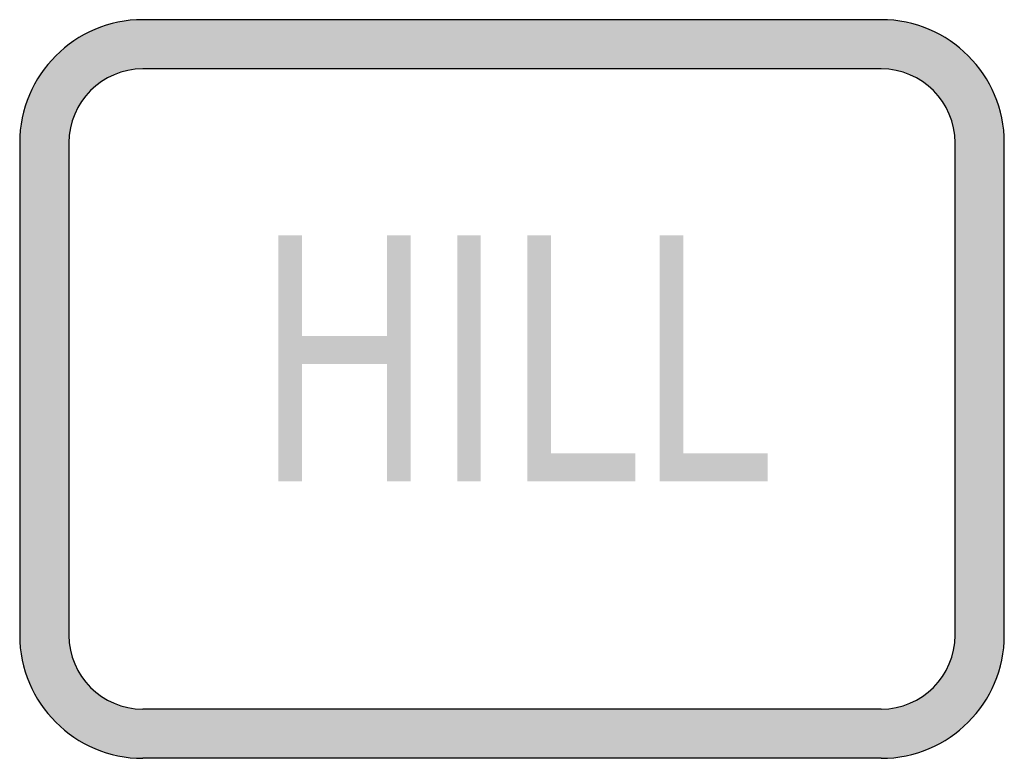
# Model space of a CAD drawing. Header units: inches. Extents: x -0.5 to 0.5, y -0.38 to 0.38.
import ezdxf

# ---------------------------------------------------------------- set-up
doc = ezdxf.new("R2010")
doc.units = ezdxf.units.IN
doc.header["$MEASUREMENT"] = 0

msp = doc.modelspace()

# ---------------------------------------------------------------- hatches: boundary and pattern name
h = msp.add_hatch(color=7)
h.paths.add_polyline_path([(0.375, -0.375), (-0.375, -0.375), (-0.3835, -0.3747), (-0.392, -0.3738), (-0.4002, -0.3725), (-0.4082, -0.3705), (-0.416, -0.3682), (-0.4237, -0.3652), (-0.431, -0.3618), (-0.438, -0.358), (-0.4448, -0.3537), (-0.4513, -0.349), (-0.4575, -0.3438), (-0.4633, -0.3383), (-0.4688, -0.3325), (-0.474, -0.3263), (-0.4787, -0.3198), (-0.4828, -0.3132), (-0.4868, -0.306), (-0.4902, -0.2987), (-0.493, -0.291), (-0.4955, -0.2832), (-0.4975, -0.2752), (-0.4988, -0.267), (-0.4997, -0.2585), (-0.5, -0.25), (-0.5, 0.25), (-0.4997, 0.2585), (-0.4988, 0.267), (-0.4975, 0.2752), (-0.4955, 0.2832), (-0.493, 0.291), (-0.4902, 0.2987), (-0.4868, 0.306), (-0.4828, 0.313), (-0.4787, 0.3198), (-0.474, 0.3263), (-0.4688, 0.3325), (-0.4633, 0.3383), (-0.4575, 0.3438), (-0.4513, 0.349), (-0.4448, 0.3537), (-0.438, 0.358), (-0.431, 0.3618), (-0.4237, 0.3652), (-0.416, 0.3682), (-0.4082, 0.3705), (-0.4002, 0.3725), (-0.392, 0.3738), (-0.3835, 0.3747), (-0.375, 0.375), (0.375, 0.375), (0.3835, 0.3747), (0.392, 0.3738), (0.4002, 0.3725), (0.4082, 0.3705), (0.416, 0.3682), (0.4237, 0.3652), (0.431, 0.3618), (0.4382, 0.358), (0.4448, 0.3537), (0.4513, 0.349), (0.4575, 0.3438), (0.4633, 0.3383), (0.4688, 0.3325), (0.474, 0.3263), (0.4787, 0.3198), (0.483, 0.313), (0.4868, 0.306), (0.4902, 0.2987), (0.4932, 0.291), (0.4955, 0.2832), (0.4975, 0.2752), (0.4988, 0.267), (0.4997, 0.2585), (0.5, 0.25), (0.5, -0.25), (0.4997, -0.2585), (0.4988, -0.267), (0.4975, -0.2752), (0.4955, -0.2832), (0.4932, -0.291), (0.4902, -0.2987), (0.4868, -0.306), (0.483, -0.3132), (0.4787, -0.3198), (0.474, -0.3263), (0.4688, -0.3325), (0.4633, -0.3383), (0.4575, -0.3438), (0.4513, -0.349), (0.4448, -0.3537), (0.4382, -0.358), (0.431, -0.3618), (0.4237, -0.3652), (0.416, -0.3682), (0.4082, -0.3705), (0.4002, -0.3725), (0.392, -0.3738), (0.3835, -0.3747), (0.375, -0.375)])
h.paths.add_polyline_path([(-0.45, -0.25), (-0.45, 0.25), (-0.4498, 0.2552), (-0.4493, 0.2602), (-0.4485, 0.2652), (-0.4473, 0.27), (-0.4442, 0.2792), (-0.4397, 0.2878), (-0.4343, 0.2958), (-0.428, 0.303), (-0.4208, 0.3093), (-0.4128, 0.3147), (-0.4042, 0.3192), (-0.3948, 0.3223), (-0.3902, 0.3235), (-0.3852, 0.3243), (-0.3802, 0.3248), (-0.375, 0.325), (0.375, 0.325), (0.3802, 0.3248), (0.3852, 0.3243), (0.3902, 0.3235), (0.395, 0.3223), (0.4042, 0.3192), (0.4128, 0.3147), (0.4208, 0.3093), (0.428, 0.303), (0.4343, 0.2958), (0.4398, 0.2878), (0.4442, 0.2792), (0.4473, 0.27), (0.4485, 0.2652), (0.4493, 0.2602), (0.4498, 0.2552), (0.45, 0.25), (0.45, -0.25), (0.4498, -0.2552), (0.4493, -0.2602), (0.4485, -0.2652), (0.4473, -0.27), (0.4442, -0.2792), (0.4398, -0.2878), (0.4343, -0.2958), (0.428, -0.303), (0.4208, -0.3093), (0.4128, -0.3148), (0.4042, -0.3192), (0.395, -0.3223), (0.3902, -0.3235), (0.3852, -0.3243), (0.3802, -0.3248), (0.375, -0.325), (-0.375, -0.325), (-0.3802, -0.3248), (-0.3852, -0.3243), (-0.3902, -0.3235), (-0.3948, -0.3223), (-0.4042, -0.3192), (-0.4128, -0.3148), (-0.4208, -0.3093), (-0.428, -0.303), (-0.4343, -0.2958), (-0.4397, -0.2878), (-0.4442, -0.2792), (-0.4473, -0.27), (-0.4485, -0.2652), (-0.4493, -0.2602), (-0.4498, -0.2552), (-0.45, -0.25)], flags=0)
for points in [[(-0.2373, 0.1562), (-0.2134, 0.1562), (-0.2134, 0.0538), (-0.1269, 0.0538), (-0.1269, 0.1562), (-0.103, 0.1562), (-0.103, -0.0938), (-0.1269, -0.0938), (-0.1269, 0.0253), (-0.2134, 0.0253), (-0.2134, -0.0938), (-0.2373, -0.0938), (-0.2373, 0.1562)], [(-0.0556, 0.1562), (-0.0317, 0.1562), (-0.0317, -0.0938), (-0.0556, -0.0938), (-0.0556, 0.1562)], [(0.0156, 0.1562), (0.0395, 0.1562), (0.0395, -0.0653), (0.1252, -0.0653), (0.1252, -0.0938), (0.0156, -0.0938), (0.0156, 0.1562)], [(0.1501, 0.1562), (0.174, 0.1562), (0.174, -0.0653), (0.2597, -0.0653), (0.2597, -0.0938), (0.1501, -0.0938), (0.1501, 0.1562)]]:
    msp.add_hatch(color=7).paths.add_polyline_path(points)

# ---------------------------------------------------------------- linework, layer by layer
at = {"color": 7}
for p, q in [((0.375, 0.375), (-0.375, 0.375)), ((0.375, 0.325), (-0.375, 0.325)), ((-0.5, 0.25), (-0.5, -0.25)), ((-0.45, 0.25), (-0.45, -0.25)), ((0.45, -0.25), (0.45, 0.25)), ((0.5, -0.25), (0.5, 0.25)), ((0.375, -0.325), (-0.375, -0.325)), ((0.375, -0.375), (-0.375, -0.375))]:
    msp.add_line(p, q, dxfattribs=at)
for points in [[(-0.375, 0.375), (-0.444, 0.375), (-0.5, 0.319), (-0.5, 0.25)], [(0.5, 0.25), (0.5, 0.319), (0.444, 0.375), (0.375, 0.375)], [(-0.375, 0.325), (-0.4164, 0.325), (-0.45, 0.2914), (-0.45, 0.25)], [(0.45, 0.25), (0.45, 0.2914), (0.4164, 0.325), (0.375, 0.325)], [(-0.5, -0.25), (-0.5, -0.319), (-0.444, -0.375), (-0.375, -0.375)], [(-0.45, -0.25), (-0.45, -0.2914), (-0.4164, -0.325), (-0.375, -0.325)], [(0.375, -0.375), (0.444, -0.375), (0.5, -0.319), (0.5, -0.25)], [(0.375, -0.325), (0.4164, -0.325), (0.45, -0.2914), (0.45, -0.25)]]:
    msp.add_open_spline(points, degree=3, dxfattribs=at)

doc.saveas('drawing.dxf')
